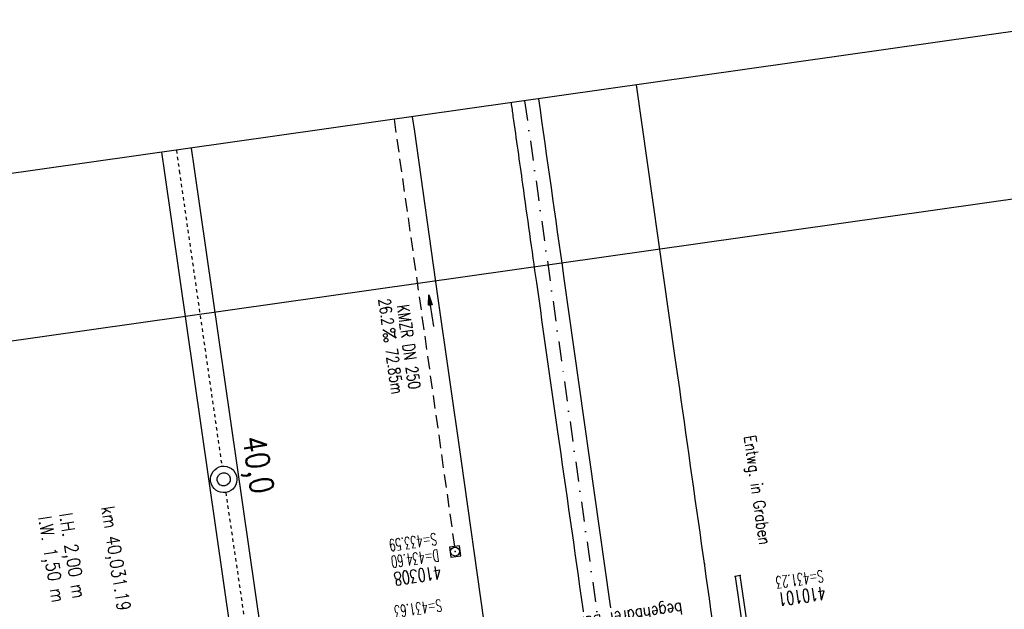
# Model space of a CAD drawing. Extents: x 446577 to 447240, y 443630 to 444842.
# Tile 70 of 71: x 446709 to 446857, y 444736 to 444825. Entities that reach past the tile are written whole.
import ezdxf
from ezdxf.enums import TextEntityAlignment as Align

# ---------------------------------------------------------------- set-up
doc = ezdxf.new("R2010")
doc.units = 0
doc.header["$LTSCALE"] = 2
doc.header["$MEASUREMENT"] = 0
for name, pattern in [('ACAD_ISO10W100W', [0.5, 0.25, -0.25]), ('AUSGEZOGEN', [0]), ('GESTRICH-X2', [1.5, 1, -0.5]), ('STRICHPT-X3', [3, 1.5, -0.75, 0, -0.75])]:
    doc.linetypes.add(name, pattern=pattern)
doc.layers.get('0').update_dxf_attribs({"linetype": 'AUSGEZOGEN'})
for name, color, linetype in [('ACHSE', 250, 'STRICHPT-X3'), ('Bahnachse', 7, 'CONTINUOUS'), ('BAUWO', 250, 'CONTINUOUS'), ('FBR', 8, 'CONTINUOUS'), ('Gleisachse', 7, 'CONTINUOUS'), ('Ingenieurbauwerke', 15, 'CONTINUOUS'), ('KANAL', 7, 'GESTRICH-X2'), ('PFEIL', 7, 'CONTINUOUS'), ('PKT', 7, 'CONTINUOUS'), ('Planeinteilung', 6, 'CONTINUOUS'), ('RAHMEN', 250, 'AUSGEZOGEN'), ('SCHACHTNR', 6, 'CONTINUOUS'), ('SCHRIFT', 7, 'AUSGEZOGEN'), ('SCHSYMBOL', 7, 'AUSGEZOGEN'), ('TEXTO', 4, 'CONTINUOUS'), ('TEXTU', 4, 'CONTINUOUS')]:
    doc.layers.add(name, color=color, linetype=linetype)
doc.styles.add('ROMANS', font='romans.shx', dxfattribs={"width": 0.8})

# ---------------------------------------------------------------- blocks, each defined once
blk = doc.blocks.new('PROM')
blk.add_line((1.57, 1.82), (0.02, 0.02))
for centre, radius in [((0.32, 1.51), 0.317), ((0.94, 0.29), 0.283), ((1.64, 0.29), 0.283)]:
    blk.add_circle(centre, radius)
blk.add_arc((0.99, 2.68), 1.03, 239.1414, 303.3549)
blk = doc.blocks.new('PFEIL2')
at = {"color": 0}
for p, q in [((0.88, 0), (-2.4, -0.01)), ((0.88, -0.27), (0.88, 0.28)), ((0.88, 0.28), (2.43, 0.01)), ((0.91, 0.27), (0.88, 0.26)), ((0.97, 0.26), (0.88, 0.25)), ((1.02, 0.25), (0.88, 0.23)), ((1.07, 0.24), (0.88, 0.21)), ((1.13, 0.23), (0.88, 0.19)), ((1.18, 0.22), (0.88, 0.17)), ((1.24, 0.21), (0.88, 0.15)), ((1.29, 0.21), (0.88, 0.14)), ((1.34, 0.2), (0.88, 0.12)), ((1.4, 0.19), (0.88, 0.1)), ((1.45, 0.18), (0.88, 0.08)), ((1.51, 0.17), (0.88, 0.06)), ((1.56, 0.16), (0.88, 0.04)), ((1.61, 0.15), (0.88, 0.02)), ((1.67, 0.14), (0.88, 0.01)), ((1.72, 0.13), (0.88, -0.01)), ((1.78, 0.12), (0.88, -0.03)), ((1.83, 0.11), (0.88, -0.05)), ((1.88, 0.1), (0.88, -0.07)), ((1.94, 0.09), (0.88, -0.09)), ((2.05, 0.08), (0.88, -0.12)), ((1.99, 0.08), (0.88, -0.11)), ((2.1, 0.07), (0.88, -0.14)), ((2.15, 0.06), (0.88, -0.16)), ((2.21, 0.05), (0.88, -0.18)), ((2.26, 0.04), (0.88, -0.2)), ((2.32, 0.03), (0.88, -0.22)), ((2.37, 0.02), (0.88, -0.23)), ((2.42, 0.01), (0.88, -0.25)), ((2.43, 0.01), (0.88, -0.27))]:
    blk.add_line(p, q, dxfattribs=at)
blk = doc.blocks.new('20')
blk.add_lwpolyline([(-0.75, -0.75), (0.75, -0.75), (0.75, 0.75), (-0.75, 0.75)], close=True)
blk.add_circle((0, 0), 0.676)
blk.add_point((0, 0))
blk = doc.blocks.new('1135420')
blk.add_line((0, 297), (0, 0))
at = {"layer": 'RAHMEN'}
blk.add_line((25, 415), (25, 5), dxfattribs=at)

msp = doc.modelspace()

# ---------------------------------------------------------------- linework, layer by layer
at = {"layer": 'ACHSE', "flags": 128}
msp.add_lwpolyline([(446785.2, 444812.39), (446790.98, 444771.62), (446798.52, 444718.41), (446808.52, 444647.86), (446822.55, 444548.85), (446833.08, 444474.59), (446836.59, 444449.84), (446840.09, 444425.09), (446843.6, 444400.34), (446847.11, 444375.58), (446847.69, 444371.51), (446850.73, 444350.85), (446854.65, 444326.16), (446858.88, 444301.52), (446863.42, 444276.93), (446868.27, 444252.41), (446873.43, 444227.95), (446878.89, 444203.55), (446884.66, 444179.22), (446890.73, 444154.97), (446897.1, 444130.8), (446903.78, 444106.71), (446910.77, 444082.7), (446918.05, 444058.79), (446925.63, 444034.97), (446933.51, 444011.24), (446939.85, 443992.83), (446941.67, 443987.61), (446949.93, 443964.02), (446958.19, 443940.42), (446966.45, 443916.82), (446974.71, 443893.22), (446979.2, 443880.39), (446999.48, 443822.43), (447024.26, 443751.65), (447041.5, 443702.37)], dxfattribs=at)
at = {"layer": 'Bahnachse', "linetype": 'ACAD_ISO10W100W'}
for p, q in [((446732.71, 444804.95), (446733.14, 444801.84)), ((446733.14, 444801.84), (446739.56, 444757.36))]:
    msp.add_line(p, q, dxfattribs=at)
at = {"layer": 'Bahnachse', "linetype": 'ACAD_ISO10W100W', "flags": 128}
msp.add_lwpolyline([(446740.14, 444753.4), (446754.3, 444657.43)], dxfattribs=at)
at = {"layer": 'Bahnachse', "linetype": 'Continuous'}
for major_axis in [(-1.41, 1.41), (-0.707, 0.707)]:
    msp.add_ellipse((446739.84, 444755.38), major_axis=major_axis, ratio=1, start_param=2.514591, end_param=8.797776, dxfattribs=at)
at = {"layer": 'BAUWO'}
for p, q in [((446817.7, 444740.88), (446816.92, 444740.76)), ((446816.92, 444740.76), (446818.75, 444728.17)), ((446819.55, 444728.27), (446817.7, 444740.88))]:
    msp.add_line(p, q, dxfattribs=at)
at = {"layer": 'FBR'}
for points in [[(446802.03, 444814.78), (446807.81, 444774.01, 0.000002), (446815.35, 444720.8)], [(446783.15, 444812.1, -0.000006), (446783.44, 444810.04, -0.000285), (446784.88, 444799.82, 0.000197), (446786.97, 444785, 0.000526), (446790.16, 444762.56, -0.000443), (446793.96, 444735.9, -0.000007), (446794.03, 444735.41)], [(446787.28, 444812.69, -0.00001), (446791.07, 444785.97)]]:
    msp.add_lwpolyline(points, format="xyb", dxfattribs=at)
at = {"layer": 'FBR', "flags": 128}
for points in [[(446768.26, 444809.99), (446768.58, 444807.74), (446772.05, 444782.96), (446775.57, 444758.45), (446779.03, 444733.88), (446781.55, 444716.01)], [(446791.07, 444785.97), (446798.06, 444736.7)], [(446798.06, 444736.7), (446798.16, 444736.03)]]:
    msp.add_lwpolyline(points, dxfattribs=at)
at = {"layer": 'Gleisachse', "linetype": 'Continuous'}
for p, q in [((446730.48, 444804.63), (446730.91, 444801.53)), ((446734.94, 444805.27), (446735.37, 444802.15)), ((446730.92, 444801.52), (446744.02, 444710.69)), ((446735.37, 444802.16), (446746.78, 444723.06))]:
    msp.add_line(p, q, dxfattribs=at)
at = {"layer": 'KANAL'}
msp.add_line((446765.52, 444809.6), (446774.62, 444745.25), dxfattribs=at)
at = {"layer": 'PKT'}
for p in [(446812.3, 444742.64), (446816.92, 444740.76), (446817.69, 444740.89), (446817.7, 444740.88)]:
    msp.add_point(p, dxfattribs=at)

# ---------------------------------------------------------------- block references
at = {"layer": 'PFEIL', "rotation": 98.05309999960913}
msp.add_blockref('PFEIL2', (446771.1, 444780.76), dxfattribs=at)
at = {"layer": 'Planeinteilung', "linetype": 'Continuous', "rotation": 278.0670990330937}
msp.add_blockref('1135420', (446577.28, 444782.92), dxfattribs=at)
at = {"layer": 'SCHSYMBOL', "rotation": 278.0671000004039}
msp.add_blockref('20', (446774.72, 444744.51), dxfattribs=at)
at = {"layer": 'TEXTU', "rotation": 278.0530999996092}
msp.add_blockref('PROM', (446763.79, 444777.93), dxfattribs=at)

# ---------------------------------------------------------------- texts
at = {"layer": 'Bahnachse', "linetype": 'Continuous', "style": 'ROMANS', "oblique": 360, "width": 0.8337}
msp.add_text('40,0', height=3.5, rotation=279.0755, dxfattribs=at).set_placement((446742.64, 444761.64))
at = {"layer": 'Ingenieurbauwerke', "linetype": 'Continuous', "style": 'ROMANS', "oblique": 0, "width": 0.8337}
for s, p in [('km 40,031.19', (446721.36, 444751.18)), ('l.W. 1,50 m', (446711.88, 444749.67)), ('l.H. 2,00 m', (446715.04, 444750.17))]:
    msp.add_text(s, height=2, rotation=279.0755, dxfattribs=at).set_placement(p)
at = {"layer": 'SCHACHTNR', "style": 'ROMANS'}
for s, height, width, p in [('S=433.59', 1.8, 0.6, (446771.81, 444747.31)), ('D=434.60', 1.8, 0.6, (446772.16, 444744.84)), ('410308', 2, 0.7, (446772.5, 444742.37)), ('S=431.23', 1.8, 0.6, (446830.1, 444741.73)), ('410101', 2, 0.7, (446830.44, 444739.27)), ('S=431.63', 1.8, 0.6, (446772.58, 444737.33))]:
    msp.add_text(s, height=height, rotation=188.067, dxfattribs=dict(at, width=width)).set_placement(p)
at = {"layer": 'SCHRIFT', "style": 'ROMANS', "width": 0.8}
msp.add_text('Entwg. in Graben', height=1.8, rotation=278.0671, dxfattribs=at).set_placement((446818.23, 444761.85))
at = {"layer": 'SCHRIFT', "style": 'ROMANS', "oblique": 360, "width": 0.8337}
msp.add_text('begehbarer Durchlaß', height=1.8, rotation=188.0671, dxfattribs=at).set_placement((446808.88, 444736.84))
at = {"layer": 'TEXTO', "style": 'ROMANS', "width": 0.75}
msp.add_text('KMZR DN 250', height=1.8, rotation=278.0531, dxfattribs=at).set_placement((446766.85, 444775.19), align=Align.CENTER)
at = {"layer": 'TEXTU', "style": 'ROMANS', "width": 0.75}
for s, p in [('26.2', (446763.14, 444782.47)), ('72.85m', (446764.2, 444774.97))]:
    msp.add_text(s, height=1.8, rotation=278.0531, dxfattribs=at).set_placement(p)

doc.saveas('drawing.dxf')
